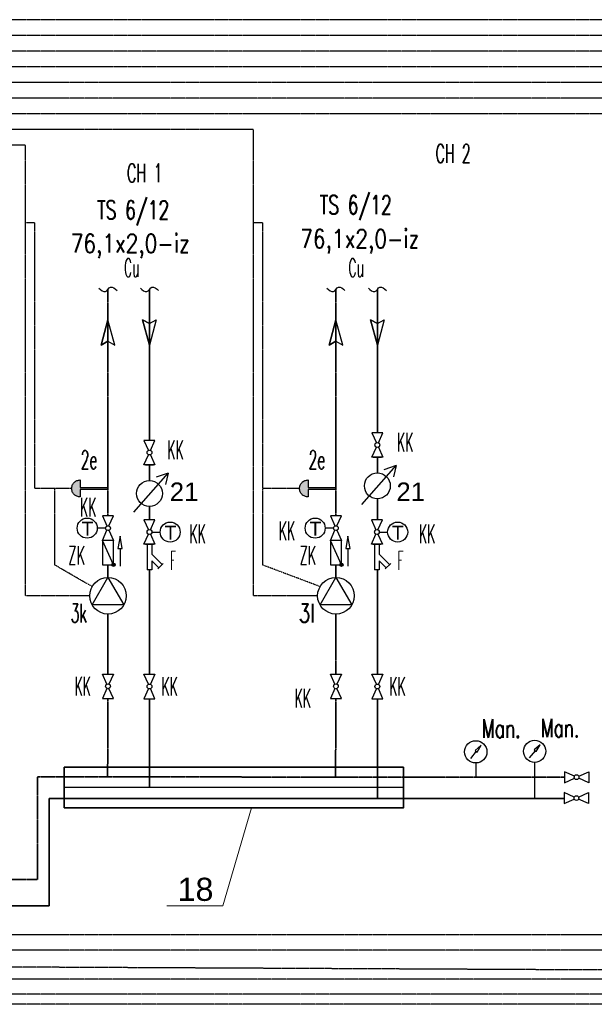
# Model space of a CAD drawing. Header units: millimetres. Extents: x -98431657 to -98227415, y -465497820 to -465456067.
# Tile 35 of 62: x -98402232 to -98400676, y -465486064 to -465483401. Entities that reach past the tile are written whole.
import ezdxf

# ---------------------------------------------------------------- set-up
doc = ezdxf.new("R2010")
doc.units = ezdxf.units.MM
doc.linetypes.add('Carkovana 0.5x', pattern=[0.14, 0.1, -0.04])
doc.linetypes.add('Teckovana', pattern=[0.06, 0, -0.06])
for name, color, linetype, lineweight in [('Aktivní chlazení', 7, 'Continuous', 25), ('Pasivní chlazení', 7, 'Continuous', 25), ('Vodovod', 7, 'Continuous', 18), ('WPF 2 - vrt', 7, 'Continuous', 25), ('základ', 7, 'Continuous', 25)]:
    doc.layers.add(name, color=color, linetype=linetype, lineweight=lineweight)
doc.styles.add('ARIAL', font='arial.ttf')
doc.styles.add('ROMANS', font='romans__.ttf')

msp = doc.modelspace()

# ---------------------------------------------------------------- hatches: boundary and pattern name
at = {"layer": 'Pasivní chlazení', "true_color": 0xe8e8e8}
for points in [[(-98402068.3, -465484646.2), (-98402070.6, -465484646.3), (-98402072.9, -465484646.6), (-98402075.1, -465484647.2), (-98402077.3, -465484648), (-98402079.4, -465484649.1), (-98402081.4, -465484650.3), (-98402083.2, -465484651.7), (-98402084.9, -465484653.3), (-98402086.4, -465484655.1), (-98402087.7, -465484657), (-98402088.9, -465484659), (-98402089.8, -465484661.2), (-98402090.5, -465484663.4), (-98402091, -465484665.6), (-98402091.2, -465484668), (-98402091.2, -465484670.3), (-98402091, -465484672.6), (-98402090.5, -465484674.9), (-98402089.8, -465484677.1), (-98402088.9, -465484679.2), (-98402087.7, -465484681.3), (-98402086.4, -465484683.2), (-98402084.9, -465484684.9), (-98402083.2, -465484686.5), (-98402081.4, -465484688), (-98402079.4, -465484689.2), (-98402077.3, -465484690.2), (-98402075.1, -465484691), (-98402072.9, -465484691.6), (-98402070.6, -465484691.9), (-98402068.3, -465484692.1), (-98402068.3, -465484671.6), (-98401992.9, -465484671.6), (-98401992.9, -465484666.7), (-98402068.3, -465484666.7)], [(-98401451.3, -465484646.2), (-98401453.6, -465484646.3), (-98401455.9, -465484646.6), (-98401458.2, -465484647.2), (-98401460.4, -465484648), (-98401462.4, -465484649.1), (-98401464.4, -465484650.3), (-98401466.3, -465484651.7), (-98401467.9, -465484653.3), (-98401469.5, -465484655.1), (-98401470.8, -465484657), (-98401471.9, -465484659), (-98401472.8, -465484661.2), (-98401473.5, -465484663.4), (-98401474, -465484665.6), (-98401474.2, -465484668), (-98401474.2, -465484670.3), (-98401474, -465484672.6), (-98401473.5, -465484674.9), (-98401472.8, -465484677.1), (-98401471.9, -465484679.2), (-98401470.8, -465484681.3), (-98401469.5, -465484683.2), (-98401467.9, -465484684.9), (-98401466.3, -465484686.5), (-98401464.4, -465484688), (-98401462.4, -465484689.2), (-98401460.4, -465484690.2), (-98401458.2, -465484691), (-98401455.9, -465484691.6), (-98401453.6, -465484691.9), (-98401451.3, -465484692.1), (-98401451.3, -465484671.6), (-98401375.9, -465484671.6), (-98401375.9, -465484666.7), (-98401451.3, -465484666.7)]]:
    msp.add_hatch(color=254, dxfattribs=at).paths.add_polyline_path(points)
at = {"layer": 'Pasivní chlazení', "true_color": 0x000000}
for points in [[(-98401973.4, -465484875.5), (-98401973.5, -465484874.6), (-98401973.8, -465484873.7), (-98401974.2, -465484872.9), (-98401974.8, -465484872.2), (-98401975.6, -465484871.6), (-98401976.4, -465484871.2), (-98401977.3, -465484870.9), (-98401978.3, -465484870.9), (-98401979.2, -465484871), (-98401980.1, -465484871.4), (-98401980.9, -465484871.9), (-98401981.5, -465484872.5), (-98401982.1, -465484873.3), (-98401982.4, -465484874.1), (-98401982.6, -465484875), (-98401982.6, -465484876), (-98401982.4, -465484876.9), (-98401982.1, -465484877.8), (-98401981.5, -465484878.5), (-98401980.9, -465484879.2), (-98401980.1, -465484879.7), (-98401979.2, -465484880), (-98401978.3, -465484880.1), (-98401977.3, -465484880.1), (-98401976.4, -465484879.8), (-98401975.6, -465484879.4), (-98401974.8, -465484878.9), (-98401974.2, -465484878.1), (-98401973.8, -465484877.3), (-98401973.5, -465484876.4)], [(-98401356.4, -465484875.5), (-98401356.5, -465484874.6), (-98401356.8, -465484873.7), (-98401357.3, -465484872.9), (-98401357.9, -465484872.2), (-98401358.6, -465484871.6), (-98401359.5, -465484871.2), (-98401360.4, -465484870.9), (-98401361.3, -465484870.9), (-98401362.2, -465484871), (-98401363.1, -465484871.4), (-98401363.9, -465484871.9), (-98401364.6, -465484872.5), (-98401365.1, -465484873.3), (-98401365.5, -465484874.1), (-98401365.7, -465484875), (-98401365.7, -465484876), (-98401365.5, -465484876.9), (-98401365.1, -465484877.8), (-98401364.6, -465484878.5), (-98401363.9, -465484879.2), (-98401363.1, -465484879.7), (-98401362.2, -465484880), (-98401361.3, -465484880.1), (-98401360.4, -465484880.1), (-98401359.5, -465484879.8), (-98401358.6, -465484879.4), (-98401357.9, -465484878.9), (-98401357.3, -465484878.1), (-98401356.8, -465484877.3), (-98401356.5, -465484876.4)]]:
    msp.add_hatch(color=18, dxfattribs=at).paths.add_polyline_path(points)

# ---------------------------------------------------------------- linework, layer by layer
at = {"layer": 'Aktivní chlazení', "linetype": 'Teckovana'}
for p, q in [((-98396613.8, -465483486.4), (-98404681.1, -465483486.4)), ((-98398345.1, -465483613.5), (-98404681.1, -465483613.5)), ((-98402216.3, -465483740.5), (-98404681.1, -465483740.5))]:
    msp.add_line(p, q, dxfattribs=at)
at = {"layer": 'Pasivní chlazení', "linetype": 'Teckovana'}
for p, q in [((-98401599.3, -465483951), (-98401599.3, -465483698.1)), ((-98402216.3, -465483951), (-98402216.3, -465483740.5)), ((-98402216.3, -465484959.4), (-98402216.3, -465483951)), ((-98402191, -465483951), (-98402216.3, -465483951)), ((-98402191, -465484669.1), (-98402191, -465483951)), ((-98401599.3, -465484959.4), (-98401599.3, -465483951)), ((-98401574, -465483951), (-98401599.3, -465483951)), ((-98401574, -465484669.1), (-98401574, -465483951)), ((-98402091.2, -465484669.1), (-98402191, -465484669.1)), ((-98402136.9, -465484876.2), (-98402136.9, -465484669.1)), ((-98401474.3, -465484669.1), (-98401574, -465484669.1)), ((-98401574, -465484876.2), (-98401574, -465484669.1)), ((-98402035.8, -465484934.6), (-98402136.9, -465484876.2)), ((-98401418.8, -465484934.6), (-98401574, -465484876.2)), ((-98402042.4, -465484959.4), (-98402216.3, -465484959.4)), ((-98401425.5, -465484959.4), (-98401599.3, -465484959.4))]:
    msp.add_line(p, q, dxfattribs=at)
at = {"layer": 'Pasivní chlazení', "color": 171, "linetype": 'Carkovana 0.5x', "lineweight": 35, "true_color": 0x7070ff}
for p, q in [((-98401992.9, -465484130.7), (-98401992.9, -465484743.2)), ((-98401375.9, -465484130.7), (-98401375.9, -465484743.2)), ((-98401992.9, -465484909.8), (-98401992.9, -465484875.5)), ((-98401375.9, -465484909.8), (-98401375.9, -465484875.5)), ((-98401992.9, -465485008.9), (-98401992.9, -465485142.3)), ((-98401375.9, -465485008.9), (-98401375.9, -465485135.6)), ((-98401992.9, -465485135.6), (-98401992.9, -465485171.1)), ((-98401375.9, -465485135.6), (-98401375.9, -465485171.1)), ((-98401992.9, -465485237.1), (-98401993.9, -465485448.6)), ((-98401375.9, -465485237.1), (-98401376.9, -465485448.6)), ((-98402111.8, -465485448.9), (-98402184, -465485448.9)), ((-98402184, -465485448.9), (-98402184, -465485726.4)), ((-98402111.8, -465485448.9), (-98401095, -465485450)), ((-98400757.5, -465485450), (-98401095, -465485450)), ((-98401095.4, -465485507.8), (-98401095.3, -465485507.8)), ((-98401095.4, -465485507.8), (-98401095.3, -465485507.8)), ((-98402184, -465485726.4), (-98402480.8, -465485726.4))]:
    msp.add_line(p, q, dxfattribs=at)
at = {"layer": 'Pasivní chlazení', "color": 1, "lineweight": 35}
for p, q in [((-98401880.6, -465484130.7), (-98401880.6, -465484539)), ((-98401263.7, -465484130.7), (-98401263.7, -465484518.4)), ((-98401263.7, -465484584.7), (-98401263.7, -465484627.2)), ((-98401880.6, -465484605.2), (-98401880.6, -465484647.8)), ((-98401263.7, -465484697.2), (-98401263.7, -465484753.8)), ((-98401880.6, -465484717.8), (-98401880.6, -465484753.8)), ((-98401880.6, -465484888.9), (-98401880.6, -465485171.6)), ((-98401263.7, -465484888.9), (-98401263.7, -465485171.6)), ((-98401880.6, -465485237.6), (-98401880.6, -465485478.2)), ((-98401263.7, -465485237.6), (-98401263.7, -465485507.8)), ((-98401263.7, -465485333.6), (-98401263.7, -465485507.8)), ((-98401095.4, -465485450), (-98401095, -465485450)), ((-98401095.4, -465485450), (-98401095, -465485450)), ((-98402111.8, -465485507.8), (-98402152.4, -465485507.8)), ((-98402152.4, -465485507.8), (-98402152.4, -465485798.2)), ((-98401095.3, -465485507.8), (-98402111.8, -465485507.8)), ((-98400757.8, -465485507.8), (-98401095.3, -465485507.8)), ((-98402152.4, -465485798.2), (-98402486, -465485798.2))]:
    msp.add_line(p, q, dxfattribs=at)
at = {"layer": 'Pasivní chlazení'}
for p, q in [((-98401992.9, -465484212.8), (-98402011.4, -465484281.7)), ((-98401992.9, -465484271.2), (-98401992.9, -465484212.8)), ((-98401974.4, -465484281.7), (-98401992.9, -465484212.8)), ((-98401899.1, -465484212.8), (-98401880.6, -465484223.3)), ((-98401880.6, -465484281.7), (-98401899.1, -465484212.8)), ((-98401880.6, -465484223.3), (-98401862.2, -465484212.8)), ((-98401862.2, -465484212.8), (-98401880.6, -465484281.7)), ((-98401880.6, -465484223.3), (-98401880.6, -465484281.7)), ((-98401375.9, -465484212.8), (-98401394.4, -465484281.7)), ((-98401375.9, -465484271.2), (-98401375.9, -465484212.8)), ((-98401357.5, -465484281.7), (-98401375.9, -465484212.8)), ((-98401282.1, -465484212.8), (-98401263.7, -465484223.3)), ((-98401263.7, -465484281.7), (-98401282.1, -465484212.8)), ((-98401263.7, -465484223.3), (-98401245.2, -465484212.8)), ((-98401245.2, -465484212.8), (-98401263.7, -465484281.7)), ((-98401263.7, -465484223.3), (-98401263.7, -465484281.7)), ((-98402011.4, -465484281.7), (-98401992.9, -465484271.2)), ((-98401992.9, -465484271.2), (-98401974.4, -465484281.7)), ((-98401394.4, -465484281.7), (-98401375.9, -465484271.2)), ((-98401375.9, -465484271.2), (-98401357.5, -465484281.7)), ((-98401274.6, -465484584.7), (-98401252.7, -465484584.7)), ((-98401891.6, -465484605.2), (-98401869.7, -465484605.2)), ((-98402068.3, -465484646.2), (-98402068.3, -465484666.7)), ((-98401451.3, -465484646.2), (-98401451.3, -465484666.7)), ((-98402068.3, -465484666.7), (-98401992.9, -465484666.7)), ((-98401992.9, -465484671.6), (-98402068.3, -465484671.6)), ((-98402068.3, -465484671.6), (-98402068.3, -465484692.1)), ((-98401992.9, -465484666.7), (-98401992.9, -465484671.6)), ((-98401451.3, -465484666.7), (-98401375.9, -465484666.7)), ((-98401375.9, -465484671.6), (-98401451.3, -465484671.6)), ((-98401451.3, -465484671.6), (-98401451.3, -465484692.1)), ((-98401375.9, -465484666.7), (-98401375.9, -465484671.6)), ((-98401999.5, -465484776.4), (-98402022, -465484776.4)), ((-98401874, -465484787), (-98401851.5, -465484787)), ((-98401382.5, -465484776.4), (-98401405, -465484776.4)), ((-98401258.3, -465484787), (-98401235.8, -465484787)), ((-98401978, -465484875.5), (-98402007.8, -465484809.5)), ((-98401361.1, -465484875.5), (-98401390.8, -465484809.5)), ((-98401960.2, -465484831.7), (-98401960.2, -465484879.7)), ((-98401891.6, -465484820.1), (-98401869.7, -465484820.1)), ((-98401886.9, -465484820.1), (-98401886.9, -465484888.9)), ((-98401874.3, -465484820.1), (-98401874.3, -465484846.9)), ((-98401343.2, -465484831.7), (-98401343.2, -465484879.7)), ((-98401275.8, -465484820.1), (-98401253.9, -465484820.1)), ((-98401271.2, -465484820.1), (-98401271.2, -465484888.9)), ((-98401258.5, -465484820.1), (-98401258.5, -465484846.9)), ((-98401874.3, -465484846.9), (-98401846.3, -465484875)), ((-98401874.3, -465484864.8), (-98401874.3, -465484888.9)), ((-98401874.3, -465484864.8), (-98401855.3, -465484883.9)), ((-98401258.5, -465484846.9), (-98401230.6, -465484875)), ((-98401258.5, -465484864.8), (-98401258.5, -465484888.9)), ((-98401258.5, -465484864.8), (-98401239.5, -465484883.9)), ((-98401874.3, -465484888.9), (-98401886.9, -465484888.9)), ((-98401858.3, -465484886.9), (-98401843.3, -465484872)), ((-98401258.5, -465484888.9), (-98401271.2, -465484888.9)), ((-98401242.5, -465484886.9), (-98401227.6, -465484872)), ((-98400996.1, -465485380), (-98401011.8, -465485399.2)), ((-98400836.8, -465485378.5), (-98400852.5, -465485397.8)), ((-98400997.3, -465485411.5), (-98400997.3, -465485450)), ((-98400838, -465485410.1), (-98400838, -465485507.8)), ((-98401193, -465485478.2), (-98402111.8, -465485478.2))]:
    msp.add_line(p, q, dxfattribs=at)
at = {"layer": 'Pasivní chlazení', "color": 0, "lineweight": 35}
for p in [(-98402111.8, -465485533.2), (-98401192.8, -465485423.1)]:
    msp.add_line(p, (-98402111.8, -465485423.1), dxfattribs=at)
at = {"layer": 'Pasivní chlazení'}
for points in [[(-98401992.9, -465484212.8), (-98401992.9, -465484271.2), (-98402011.4, -465484281.7), (-98401992.9, -465484212.8)], [(-98401880.6, -465484281.7), (-98401880.6, -465484223.3), (-98401899.1, -465484212.8), (-98401880.6, -465484281.7)], [(-98401375.9, -465484212.8), (-98401375.9, -465484271.2), (-98401394.4, -465484281.7), (-98401375.9, -465484212.8)], [(-98401263.7, -465484281.7), (-98401263.7, -465484223.3), (-98401282.1, -465484212.8), (-98401263.7, -465484281.7)], [(-98402007.8, -465484875.5), (-98401978, -465484875.5), (-98401978, -465484809.5), (-98402007.8, -465484809.5), (-98402007.8, -465484875.5)], [(-98401965.8, -465484831.7), (-98401954.5, -465484831.7), (-98401960.2, -465484798), (-98401965.8, -465484831.7)], [(-98401390.8, -465484875.5), (-98401361.1, -465484875.5), (-98401361.1, -465484809.5), (-98401390.8, -465484809.5), (-98401390.8, -465484875.5)], [(-98401348.8, -465484831.7), (-98401337.6, -465484831.7), (-98401343.2, -465484798), (-98401348.8, -465484831.7)], [(-98401992.9, -465484909.8), (-98401950, -465484984.1), (-98402035.8, -465484984.1), (-98401992.9, -465484909.8)], [(-98401375.9, -465484909.8), (-98401333, -465484984.1), (-98401418.8, -465484984.1), (-98401375.9, -465484909.8)], [(-98400998.8, -465485377.7), (-98400993.4, -465485382.2), (-98400982.7, -465485363.6), (-98400998.8, -465485377.7)], [(-98400839.5, -465485376.3), (-98400834, -465485380.7), (-98400823.4, -465485362.2), (-98400839.5, -465485376.3)]]:
    msp.add_lwpolyline(points, close=True, dxfattribs=at)
for points in [[(-98401261, -465484545.6), (-98401248.7, -465484518.4), (-98401278.6, -465484518.4), (-98401266.3, -465484545.6)], [(-98401877.9, -465484566.2), (-98401865.7, -465484539), (-98401895.5, -465484539), (-98401883.3, -465484566.2)], [(-98401261, -465484557.5), (-98401248.7, -465484584.7), (-98401278.6, -465484584.7), (-98401266.3, -465484557.5)], [(-98401877.9, -465484578.1), (-98401865.7, -465484605.2), (-98401895.5, -465484605.2), (-98401883.3, -465484578.1)], [(-98402068.3, -465484692.1), (-98402070.5, -465484692), (-98402072.8, -465484691.6), (-98402074.9, -465484691.1), (-98402077.1, -465484690.3), (-98402079.1, -465484689.4), (-98402081, -465484688.2), (-98402082.8, -465484686.9), (-98402084.5, -465484685.3), (-98402086, -465484683.7), (-98402087.4, -465484681.9), (-98402088.5, -465484679.9), (-98402089.5, -465484677.9), (-98402090.2, -465484675.8), (-98402090.8, -465484673.6), (-98402091.1, -465484671.4), (-98402091.2, -465484669.1), (-98402091.1, -465484666.9), (-98402090.8, -465484664.6), (-98402090.2, -465484662.5), (-98402089.5, -465484660.3), (-98402088.5, -465484658.3), (-98402087.4, -465484656.4), (-98402086, -465484654.6), (-98402084.5, -465484652.9), (-98402082.8, -465484651.4), (-98402081, -465484650), (-98402079.1, -465484648.9), (-98402077.1, -465484647.9), (-98402074.9, -465484647.2), (-98402072.8, -465484646.6), (-98402070.5, -465484646.3), (-98402068.3, -465484646.2)], [(-98401451.3, -465484692.1), (-98401453.6, -465484692), (-98401455.8, -465484691.6), (-98401458, -465484691.1), (-98401460.1, -465484690.3), (-98401462.1, -465484689.4), (-98401464.1, -465484688.2), (-98401465.9, -465484686.9), (-98401467.5, -465484685.3), (-98401469, -465484683.7), (-98401470.4, -465484681.9), (-98401471.5, -465484679.9), (-98401472.5, -465484677.9), (-98401473.3, -465484675.8), (-98401473.8, -465484673.6), (-98401474.1, -465484671.4), (-98401474.3, -465484669.1), (-98401474.1, -465484666.9), (-98401473.8, -465484664.6), (-98401473.3, -465484662.5), (-98401472.5, -465484660.3), (-98401471.5, -465484658.3), (-98401470.4, -465484656.4), (-98401469, -465484654.6), (-98401467.5, -465484652.9), (-98401465.9, -465484651.4), (-98401464.1, -465484650), (-98401462.1, -465484648.9), (-98401460.1, -465484647.9), (-98401458, -465484647.2), (-98401455.8, -465484646.6), (-98401453.6, -465484646.3), (-98401451.3, -465484646.2)], [(-98401990.2, -465484770.4), (-98401978, -465484743.2), (-98402007.8, -465484743.2), (-98401995.6, -465484770.4)], [(-98401877.9, -465484781), (-98401865.7, -465484753.8), (-98401895.5, -465484753.8), (-98401883.3, -465484781)], [(-98401373.3, -465484770.4), (-98401361, -465484743.2), (-98401390.8, -465484743.2), (-98401378.6, -465484770.4)], [(-98401262.2, -465484781), (-98401250, -465484753.8), (-98401279.8, -465484753.8), (-98401267.5, -465484781)], [(-98401990.2, -465484782.3), (-98401978, -465484809.5), (-98402007.8, -465484809.5), (-98401995.6, -465484782.3)], [(-98401373.3, -465484782.3), (-98401361, -465484809.5), (-98401390.8, -465484809.5), (-98401378.6, -465484782.3)], [(-98401877.9, -465484792.9), (-98401865.7, -465484820.1), (-98401895.5, -465484820.1), (-98401883.3, -465484792.9)], [(-98401262.2, -465484792.9), (-98401250, -465484820.1), (-98401279.8, -465484820.1), (-98401267.5, -465484792.9)], [(-98401995.6, -465485198.2), (-98402007.8, -465485171.1), (-98401978, -465485171.1), (-98401990.2, -465485198.2)], [(-98401883.3, -465485198.7), (-98401895.5, -465485171.6), (-98401865.8, -465485171.6), (-98401878, -465485198.7)], [(-98401378.6, -465485198.2), (-98401390.8, -465485171.1), (-98401361.1, -465485171.1), (-98401373.3, -465485198.2)], [(-98401266.3, -465485198.7), (-98401278.5, -465485171.6), (-98401248.8, -465485171.6), (-98401261, -465485198.7)], [(-98401995.6, -465485210), (-98402007.8, -465485237.1), (-98401978, -465485237.1), (-98401990.2, -465485210)], [(-98401883.3, -465485210.5), (-98401895.5, -465485237.6), (-98401865.8, -465485237.6), (-98401878, -465485210.5)], [(-98401378.6, -465485210), (-98401390.8, -465485237.1), (-98401361.1, -465485237.1), (-98401373.3, -465485210)], [(-98401266.3, -465485210.5), (-98401278.5, -465485237.6), (-98401248.8, -465485237.6), (-98401261, -465485210.5)], [(-98400730.4, -465485447.3), (-98400757.5, -465485435.1), (-98400757.5, -465485464.8), (-98400730.4, -465485452.6)], [(-98400730.4, -465485447.3), (-98400757.5, -465485435.1), (-98400757.5, -465485464.8), (-98400730.4, -465485452.6)], [(-98400718.6, -465485447.3), (-98400691.5, -465485435.1), (-98400691.5, -465485464.8), (-98400718.6, -465485452.6)], [(-98400718.6, -465485447.3), (-98400691.5, -465485435.1), (-98400691.5, -465485464.8), (-98400718.6, -465485452.6)], [(-98400730.7, -465485503.7), (-98400757.8, -465485491.5), (-98400757.8, -465485521.2), (-98400730.7, -465485509)], [(-98400730.7, -465485503.7), (-98400757.8, -465485491.5), (-98400757.8, -465485521.2), (-98400730.7, -465485509)], [(-98400718.9, -465485503.7), (-98400691.8, -465485491.5), (-98400691.8, -465485521.2), (-98400718.9, -465485509)], [(-98400718.9, -465485503.7), (-98400691.8, -465485491.5), (-98400691.8, -465485521.2), (-98400718.9, -465485509)]]:
    msp.add_lwpolyline(points, dxfattribs=at)
at = {"layer": 'Pasivní chlazení', "color": 0, "lineweight": 35}
msp.add_lwpolyline([(-98402111.8, -465485533.2), (-98401193.3, -465485533.2), (-98401192.8, -465485423.1)], dxfattribs=at)
at = {"layer": 'Pasivní chlazení'}
for centre, radius in [((-98401263.7, -465484551.6), 6.52), ((-98401880.6, -465484572.1), 6.52), ((-98402049.1, -465484776.4), 27.1), ((-98402049.1, -465484776.4), 27.1), ((-98401824.5, -465484787), 27.1), ((-98401824.5, -465484787), 27.1), ((-98401432.1, -465484776.4), 27.1), ((-98401208.7, -465484787), 27.1), ((-98401208.7, -465484787), 27.1), ((-98401992.9, -465484776.3), 6.52), ((-98401880.6, -465484786.9), 6.52), ((-98401375.9, -465484776.3), 6.52), ((-98401264.9, -465484786.9), 6.52), ((-98401978, -465484875.5), 4.62), ((-98401361.1, -465484875.5), 4.62), ((-98401992.9, -465484959.4), 49.5), ((-98401375.9, -465484959.4), 49.5), ((-98401992.9, -465485204.1), 6.5), ((-98401880.6, -465485204.6), 6.5), ((-98401375.9, -465485204.1), 6.5), ((-98401263.7, -465485204.6), 6.5), ((-98400997.3, -465485381.4), 30.1), ((-98400838, -465485380), 30.1), ((-98400724.5, -465485450), 6.5), ((-98400724.5, -465485450), 6.5), ((-98400724.8, -465485506.4), 6.5), ((-98400724.8, -465485506.4), 6.5)]:
    msp.add_circle(centre, radius, dxfattribs=at)
at = {"layer": 'Pasivní chlazení', "start_tangent": (0.782732, -0.731021), "end_tangent": (0.782732, -0.731021)}
for points in [[(-98402017.4, -465484127.3), (-98401999.7, -465484136.8), (-98401986.1, -465484124.6), (-98401968.4, -465484134.1)], [(-98401905.1, -465484127.3), (-98401887.4, -465484136.8), (-98401873.8, -465484124.6), (-98401856.1, -465484134.1)], [(-98401400.4, -465484127.3), (-98401382.7, -465484136.8), (-98401369.1, -465484124.6), (-98401351.5, -465484134.1)], [(-98401288.1, -465484127.3), (-98401270.5, -465484136.8), (-98401256.9, -465484124.6), (-98401239.2, -465484134.1)]]:
    msp.add_spline(points, degree=3, dxfattribs=at)
at = {"layer": 'Vodovod', "color": 0, "linetype": 'Continuous', "lineweight": 13}
for p, q in [((-98401682.3, -465485797.9), (-98401604.6, -465485533.2)), ((-98401833.5, -465485797.9), (-98401682.3, -465485797.9))]:
    msp.add_line(p, q, dxfattribs=at)
at = {"layer": 'WPF 2 - vrt', "linetype": 'Teckovana'}
for p, q in [((-98400160.1, -465485996.4), (-98405013, -465485996.4)), ((-98400576.2, -465486064.1), (-98405054.5, -465486064.1))]:
    msp.add_line(p, q, dxfattribs=at)
at = {"layer": 'základ', "linetype": 'Teckovana'}
for p, q in [((-98395552.6, -465483401.5), (-98404681.1, -465483401.5)), ((-98396059, -465483443.9), (-98404681.1, -465483443.9)), ((-98397219.8, -465483528.6), (-98404681.1, -465483528.6)), ((-98397760.1, -465483571), (-98404681.1, -465483571)), ((-98398913.2, -465483655.6), (-98404681.1, -465483655.6)), ((-98401599.3, -465483698.1), (-98404681.1, -465483698.1)), ((-98399944.1, -465485875.8), (-98404894.3, -465485875.8)), ((-98399986.3, -465485918), (-98404925.8, -465485918)), ((-98396190.3, -465485993.2), (-98404945.9, -465485950.3)), ((-98400285.2, -465486036.7), (-98405034.7, -465486036.7))]:
    msp.add_line(p, q, dxfattribs=at)
at = {"layer": 'základ', "linetype": 'Continuous'}
for p, q in [((-98401305.7, -465484712.6), (-98401213, -465484607.2)), ((-98401213, -465484607.2), (-98401245.8, -465484618.4)), ((-98401213, -465484607.2), (-98401220.2, -465484637.6)), ((-98401922.6, -465484733.2), (-98401830, -465484627.8)), ((-98401830, -465484627.8), (-98401862.7, -465484639)), ((-98401830, -465484627.8), (-98401837.2, -465484658.1))]:
    msp.add_line(p, q, dxfattribs=at)
for centre in [(-98401263.7, -465484662.2), (-98401880.6, -465484682.8)]:
    msp.add_circle(centre, 35, dxfattribs=at)

# ---------------------------------------------------------------- texts
at = {"color": 0, "linetype": 'Continuous', "lineweight": 13, "attachment_point": 7, "style": 'ARIAL'}
for s, insert, char_height, width in [('{\\fArial|i0|b0;\\H50.000000;\\W1.000000;\\C7;21}\\P', (-98401825.7, -465484703.1), 50, 102.157), ('{\\fArial|i0|b0;\\H50.000000;\\W1.000000;\\C7;21}\\P', (-98401212.2, -465484703.1), 50, 102.157), ('{\\fArial|i0|b0;\\H62.500000;\\W1.000000;\\C7;18}\\P', (-98401804.5, -465485785.3), 62.5, 127.697)]:
    msp.add_mtext(s, dxfattribs=dict(at, insert=insert, char_height=char_height, width=width))
at = {"color": 5, "linetype": 'Continuous', "lineweight": 35, "char_height": 37.5, "width": 50.236, "attachment_point": 1, "style": 'ARIAL'}
for insert in [(-98402064.4, -465484759.1), (-98401447.5, -465484759.1), (-98401839.9, -465484769.7), (-98401224.2, -465484769.7)]:
    msp.add_mtext('{\\fArial|i0|b0;\\H37.500000;\\W1.000000;\\C5;T}\\P', dxfattribs=dict(at, insert=insert))
at = {"layer": 'Pasivní chlazení', "char_height": 50, "style": 'ROMANS'}
for s, insert, width, attachment_point in [('\\W0.56;CH\\~2', (-98401058.5, -465483738.2), 142.399, 2), ('\\W0.57;CH\\~1', (-98401893.3, -465483791), 142.695, 2), ('\\W0.68;TS\\~6/12', (-98401322.2, -465483877.1), 250.276, 2), ('\\W0.68;TS\\~6/12', (-98401924.8, -465483891), 250.276, 2), ('\\W0.49;Cu', (-98401928.5, -465484047.2), 70.481, 2), ('\\W0.49;Cu', (-98401321, -465484047.2), 70.481, 2), ('\\W0.55;2e', (-98402044.2, -465484591.6), 72.104, 5), ('\\W0.55;2e', (-98401427.3, -465484591.6), 72.104, 5), ('\\W0.56;3k', (-98402071.9, -465485006.4), 72.417, 5), ('\\W0.71;3l', (-98401454.9, -465485006.4), 76.042, 5), ('\\W0.49;KK', (-98402083.6, -465485203.8), 70.486, 4), ('\\W0.49;KK', (-98401848.4, -465485204.3), 70.486, 4), ('\\W0.49;KK', (-98401231.4, -465485204.3), 70.486, 4), ('\\W0.49;KK', (-98401487.8, -465485236.1), 70.486, 4), ('\\W0.68;Man.', (-98400821.7, -465485341.8), 145.39, 7), ('\\W0.68;Man.', (-98400981, -465485343.2), 145.39, 7)]:
    msp.add_mtext(s, dxfattribs=dict(at, insert=insert, width=width, attachment_point=attachment_point))
at = {"layer": 'Pasivní chlazení', "color": 0, "lineweight": 25, "char_height": 50, "width": 393.448, "attachment_point": 2, "style": 'ROMANS'}
for insert in [(-98401933, -465483981.4), (-98401311.5, -465483968.8)]:
    msp.add_mtext('\\W0.80;76,1x2,0-iz', dxfattribs=dict(at, insert=insert))
at = {"layer": 'WPF 2 - vrt', "char_height": 50, "width": 70.981, "attachment_point": 4, "style": 'ROMANS'}
for insert in [(-98402099.9, -465484849.9), (-98401474.4, -465484849.9)]:
    msp.add_mtext('\\W0.51;ZK', dxfattribs=dict(at, insert=insert))
at = {"layer": 'základ', "char_height": 50, "attachment_point": 4, "style": 'ROMANS'}
for s, insert, width in [('\\W0.49;KK', (-98401210.5, -465484543.8), 70.486), ('\\W0.49;KK', (-98401832.3, -465484564.7), 70.486), ('\\W0.49;KK', (-98402068.6, -465484719.7), 70.486), ('\\W0.49;KK', (-98401530.6, -465484783.8), 70.486), ('\\W0.49;KK', (-98401772.4, -465484791.8), 70.486), ('\\W0.49;KK', (-98401151.1, -465484791.8), 70.486), ('\\W0.40;F', (-98401824.6, -465484863.8), 33.434), ('\\W0.40;F', (-98401208.8, -465484863.8), 33.434)]:
    msp.add_mtext(s, dxfattribs=dict(at, insert=insert, width=width))

doc.saveas('drawing.dxf')
